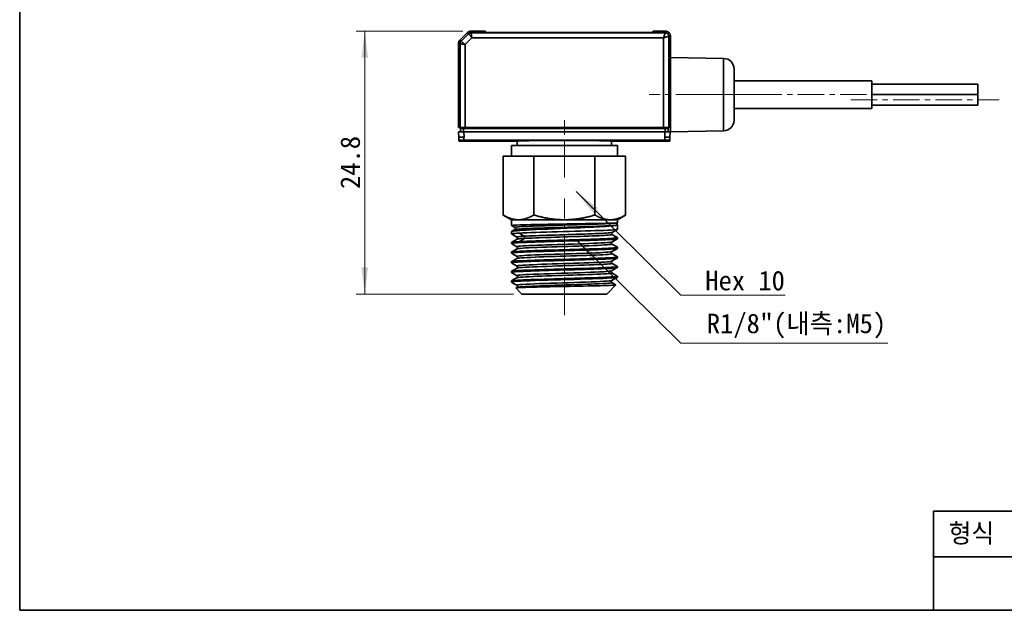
# Model space of a CAD drawing. Header units: millimetres. Extents: x 0 to 151, y 0 to 107.
# Tile 1 of 6: x 0 to 93, y 0 to 56. Entities that reach past the tile are written whole.
import ezdxf

# ---------------------------------------------------------------- set-up
doc = ezdxf.new("R2010")
doc.units = ezdxf.units.MM
doc.linetypes.add('CENTERX2', pattern=[4, 2.5, -0.5, 0.5, -0.5])
doc.layers.get('0').update_dxf_attribs({"lineweight": 0})
for name, color, linetype, lineweight in [('Dimension Layer', 3, 'Continuous', 18), ('외형선', 7, 'Continuous', 35), ('중심선2', 1, 'CENTERX2', 15)]:
    doc.layers.add(name, color=color, linetype=linetype, lineweight=lineweight)
doc.dimstyles.new('ISO-25', dxfattribs={"dimscale": 0.8, "dimtxt": 2.3, "dimasz": 3.15, "dimexe": 1, "dimexo": 1, "dimgap": 0.5, "dimtad": 1, "dimdec": 8, "dimdsep": 46, "dimtxsty": 'Standard', "dimblk": '_CAXARROW', "dimcen": 2.5, "dimdle": 6.3, "dimclrd": 1, "dimclre": 1, "dimclrt": 2, "dimadec": 8, "dimazin": 2, "dimtfac": 0.8, "dimtdec": 8, "dimtmove": 0, "dimatfit": 3, "dimfxl": 0, "dimarcsym": 0})

# ---------------------------------------------------------------- blocks, each defined once
blk = doc.blocks.new('*X3')
at = {"layer": 'Dimension Layer', "linetype": 'Continuous'}
for points in [[(32.541, 54.623), (32.226, 52.103), (32.856, 52.103)], [(32.541, 29.823), (32.226, 32.343), (32.856, 32.343)]]:
    blk.add_hatch(color=1, dxfattribs=at).paths.add_polyline_path(points, flags=0)
at = {"layer": 'Dimension Layer', "color": 1, "linetype": 'Continuous'}
for p, q in [((41.776, 54.623), (31.741, 54.623)), ((32.541, 29.823), (32.541, 54.623)), ((46.569, 29.823), (31.741, 29.823))]:
    blk.add_line(p, q, dxfattribs=at)
at = {"layer": 'Dimension Layer', "color": 2, "insert": (31.179, 42.223), "char_height": 1.84, "width": 9.367, "attachment_point": 5, "rotation": 90}
blk.add_mtext('24.8', dxfattribs=at)
blk = doc.blocks.new('_CAXARROW')
blk.add_hatch(color=0).paths.add_polyline_path([(0, 0), (-1, 0.125), (-1, -0.125)], flags=0)
blk = doc.blocks.new('*X7')
at = {"layer": 'Dimension Layer', "linetype": 'Continuous'}
blk.add_hatch(color=1, dxfattribs=at).paths.add_polyline_path([(-15.914, 9.761), (-13.901, 8.213), (-14.344, 7.765)], flags=0)
at = {"layer": 'Dimension Layer', "color": 1, "linetype": 'Continuous'}
blk.add_line((-15.914, 9.761), (-6.048, 0), dxfattribs=at)
at = {"layer": 'Dimension Layer', "color": 1}
blk.add_line((-6.048, 0), (3.778, 0), dxfattribs=at)
at = {"layer": 'Dimension Layer', "color": 2, "insert": (0, 1.358), "char_height": 1.84, "width": 15.11365, "attachment_point": 5}
blk.add_mtext('Hex 10', dxfattribs=at)
blk = doc.blocks.new('*X8')
at = {"layer": 'Dimension Layer', "linetype": 'Continuous'}
blk.add_hatch(color=1, dxfattribs=at).paths.add_polyline_path([(-20.761, 9.761), (-18.748, 8.213), (-19.191, 7.765)], flags=0)
at = {"layer": 'Dimension Layer', "color": 1, "linetype": 'Continuous'}
blk.add_line((-20.761, 9.761), (-10.895, 0), dxfattribs=at)
at = {"layer": 'Dimension Layer', "color": 1}
blk.add_line((-10.895, 0), (8.625, 0), dxfattribs=at)
at = {"layer": 'Dimension Layer', "color": 2, "insert": (0, 1.626), "char_height": 1.84, "width": 34.50075, "attachment_point": 5}
blk.add_mtext('R1/8"(내측:M5)', dxfattribs=at)

msp = doc.modelspace()

# ---------------------------------------------------------------- linework, layer by layer
at = {"layer": '외형선'}
for p, q in [((42.22233766, 54.47650289), (41.51523088, 53.7693961)), ((41.62677897, 53.657848), (42.33388576, 54.36495479)), ((42.02623251, 53.35062552), (42.64111099, 53.965504)), ((42.33388576, 54.36495479), (42.22233766, 54.47650289)), ((42.57589106, 54.6229495), (42.57589108, 54.46519666)), ((43.16878428, 54.6229495), (42.57589106, 54.6229495)), ((42.57589108, 54.46519666), (60.86878405, 54.46519658)), ((60.71134781, 53.96551301), (42.64111099, 53.965504)), ((43.16878428, 54.6229495), (43.19409412, 54.6229495)), ((43.19409412, 54.6229495), (43.91005408, 54.6229495)), ((43.91391251, 54.51245874), (43.91005408, 54.6229495)), ((58.71884271, 54.4744125), (44.91872584, 54.4744125)), ((59.72751447, 54.6229495), (59.72365605, 54.51245874)), ((60.86893641, 54.6229495), (59.72751447, 54.6229495)), ((60.7113397, 45.5229495), (60.71134781, 53.96551301)), ((60.86878405, 54.46519658), (60.86893641, 54.6229495)), ((61.36878428, 54.1231018), (61.21103136, 54.12294951)), ((61.21103136, 54.12294951), (61.21103145, 45.5229495)), ((61.36878428, 54.1231018), (61.36878428, 52.1229495)), ((41.52653711, 53.41584272), (41.36878428, 53.41584272)), ((41.36878428, 52.8229495), (41.36878428, 53.41584272)), ((41.51523088, 53.7693961), (41.62677897, 53.657848)), ((41.5265371, 45.5229495), (41.52653711, 53.41584272)), ((42.02623251, 53.35062552), (42.02623251, 45.5229495)), ((41.36878428, 52.69763965), (41.36878428, 52.75138373)), ((41.36878428, 45.5229495), (41.36878428, 52.69763965)), ((66.38623668, 52.03536954), (61.36878428, 52.1229495)), ((61.36878428, 52.1229495), (61.36878428, 45.1229495)), ((66.38623668, 45.21052946), (66.38623668, 52.03536954)), ((67.36878428, 46.21037715), (67.36878428, 51.03552184)), ((80.36878428, 49.9229495), (67.36878428, 49.9229495)), ((80.36878428, 47.3229495), (80.36878428, 49.9229495)), ((90.36878428, 49.6229495), (80.36878428, 49.6229495)), ((90.36878428, 49.6229495), (80.36878428, 49.6229495)), ((90.36878428, 48.6229495), (90.36878428, 49.6229495)), ((90.36878428, 48.6229495), (90.36878428, 49.6229495)), ((90.36878428, 48.6229495), (80.36878428, 48.6229495)), ((90.36878428, 48.6229495), (80.36878428, 48.6229495)), ((90.36878428, 48.6229495), (80.36878428, 48.6229495)), ((90.36878428, 47.6229495), (90.36878428, 48.6229495)), ((80.36878428, 47.6229495), (90.36878428, 47.6229495)), ((67.36878428, 47.3229495), (80.36878428, 47.3229495)), ((41.36878428, 45.5229495), (41.5265371, 45.5229495)), ((41.5265371, 45.5229495), (42.02623251, 45.5229495)), ((60.7113397, 45.5229495), (42.02623251, 45.5229495)), ((43.01878428, 45.4229495), (43.01878428, 45.5229495)), ((46.66878428, 45.5229495), (46.66878428, 45.4229495)), ((56.06878428, 45.5229495), (56.06878428, 45.4229495)), ((59.71878428, 45.4229495), (59.71878428, 45.5229495)), ((60.7113397, 45.5229495), (61.21103145, 45.5229495)), ((61.21103145, 45.5229495), (61.36878428, 45.5229495)), ((41.38450661, 45.12294946), (41.4109504, 44.61837196)), ((41.4109504, 44.61837196), (41.41123199, 44.61299883)), ((41.86811949, 45.4229495), (41.56878751, 45.4229495)), ((41.56879386, 45.4229495), (41.56879386, 45.1229495)), ((41.86811949, 45.4229495), (41.8681195, 45.1229495)), ((41.86811949, 45.4229495), (60.86940815, 45.4229495)), ((41.91002557, 44.62294379), (41.88382636, 45.12294946)), ((60.85374219, 45.12294946), (41.88382636, 45.12294946)), ((60.85374219, 45.12294946), (60.82754299, 44.62294379)), ((61.16877455, 45.4229495), (60.86940815, 45.4229495)), ((60.86944906, 45.1229495), (60.86944906, 45.4229495)), ((61.16878104, 45.4229495), (61.16878104, 45.1229495)), ((61.32633656, 44.61299883), (61.32661815, 44.61837197)), ((61.32663439, 44.61868171), (61.35306194, 45.12294946)), ((61.36878428, 45.1229495), (66.38623668, 45.21052946)), ((41.42693439, 44.31340622), (41.43167361, 44.2229495)), ((41.43167361, 44.2229495), (46.91907623, 44.22294853)), ((41.88383984, 44.32263213), (60.85373212, 44.32263213)), ((46.36878428, 43.8229495), (46.36878428, 42.8229495)), ((56.36878428, 43.8229495), (46.36878428, 43.8229495)), ((46.91902083, 44.22294756), (46.92600282, 43.8229495)), ((55.81156573, 43.8229495), (55.81854772, 44.22294756)), ((55.81849232, 44.22294853), (61.30589494, 44.2229495)), ((56.36878428, 42.8229495), (56.36878428, 43.8229495)), ((61.30589494, 44.2229495), (61.31063418, 44.31340656)), ((45.59528158, 42.8229495), (45.59528158, 37.26953149)), ((47.03865726, 42.8229495), (45.59528158, 42.8229495)), ((48.48203293, 42.8229495), (47.03865726, 42.8229495)), ((48.48203293, 42.8229495), (48.48203293, 37.26953149)), ((51.36878428, 42.8229495), (48.48203293, 42.8229495)), ((54.25553562, 42.8229495), (51.36878428, 42.8229495)), ((55.69891129, 42.8229495), (54.25553562, 42.8229495)), ((54.25553562, 42.8229495), (54.25553562, 37.26953149)), ((57.14228697, 42.8229495), (55.69891129, 42.8229495)), ((57.14228697, 42.8229495), (57.14228697, 37.26953149)), ((45.59528158, 37.26953149), (46.36878428, 36.8229495)), ((56.36878428, 36.8229495), (57.14228697, 37.26953149)), ((46.36878428, 36.8229495), (46.36878428, 36.27929037)), ((47.03865726, 36.8229495), (46.36878428, 36.8229495)), ((51.36878428, 36.8229495), (47.03865726, 36.8229495)), ((55.69891129, 36.8229495), (51.36878428, 36.8229495)), ((56.36878428, 36.8229495), (55.69891129, 36.8229495)), ((56.36878428, 36.53376815), (56.36878428, 36.8229495)), ((56.36878428, 35.92014595), (56.36878428, 36.35689144)), ((46.36878428, 35.70426883), (46.36878428, 35.48941881)), ((46.36878428, 34.67999114), (46.36878428, 34.58231923)), ((56.36878428, 35.03586855), (56.36878428, 35.15631338)), ((46.36878428, 33.77284062), (46.36878428, 33.67521864)), ((56.36878428, 34.12876949), (56.36878428, 34.22639091)), ((46.36878428, 32.8657403), (46.36878428, 32.7681194)), ((56.36878428, 33.22166864), (56.36878428, 33.31928998)), ((46.36878428, 31.95863956), (46.36878428, 31.86102727)), ((56.36878428, 32.3145776), (56.36878428, 32.41219099)), ((46.36878428, 31.05093204), (46.36878428, 30.95394285)), ((55.36878428, 29.8229495), (56.22615745, 30.68032267)), ((56.36878428, 31.40747694), (56.36878428, 31.50510717)), ((46.79895194, 30.39278183), (47.36878428, 29.8229495)), ((55.36878428, 29.8229495), (47.36878428, 29.8229495)), ((86.1643008, 0), (86.1643008, 9.33446592)), ((150.7875264, 9.33446592), (86.1643008, 9.33446592)), ((150.7875264, 5.02625088), (86.1643008, 5.02625088))]:
    msp.add_line(p, q, dxfattribs=at)
msp.add_lwpolyline([(0, 0), (0, 106.62832224), (150.7875264, 106.62832224), (150.7875264, 0)], close=True, dxfattribs=at)
for points in [[(44.91872584, 54.4744125), (44.72380384, 54.47507394), (44.53602346, 54.47705826), (44.36175566, 54.48029004), (44.20875401, 54.48467399), (44.08330666, 54.48999669), (43.99021829, 54.4960964), (43.93318895, 54.50264106), (43.91401727, 54.50945904)], [(59.72355129, 54.50945904), (59.70437994, 54.50265099), (59.64735023, 54.4960964), (59.55457126, 54.49001285), (59.42881443, 54.48467398), (59.27627586, 54.48030081), (59.10154487, 54.47705826), (58.91404866, 54.47507394), (58.71884271, 54.4744125)], [(60.71134781, 53.96551301), (60.75001513, 54.07115352), (60.78318846, 54.16977903), (60.8108678, 54.25760696), (60.83305314, 54.33176273), (60.86008522, 54.42830924), (60.86878405, 54.46519658)], [(61.22025105, 54.47857757), (61.14476355, 54.53988547), (61.05883631, 54.58542148), (60.96571979, 54.61346307), (60.86893641, 54.62294948)], [(61.22441234, 54.47441627), (61.22025105, 54.47857757)], [(61.36878425, 54.1231018), (61.35929782, 54.21988513), (61.33125622, 54.31300161), (61.28572022, 54.39892881), (61.22441234, 54.47441627)], [(41.36852424, 52.75138373), (41.36852424, 52.8229495)], [(41.36852424, 52.8229495), (41.36878428, 52.8229495)], [(41.36904431, 52.75138373), (41.36878428, 52.75138373)], [(61.36878428, 46.3229495), (61.36120132, 46.33304243), (61.35374624, 46.36332123), (61.34641904, 46.41378588), (61.33921973, 46.48443641), (61.33172878, 46.58195664), (61.32469368, 46.69982464), (61.31811443, 46.83804039), (61.31199104, 46.9966039), (61.30646792, 47.17142292), (61.301646, 47.35965055), (61.29882094, 47.49258487), (61.29630753, 47.63147858), (61.29410575, 47.77633167), (61.29097433, 48.05139015), (61.28909459, 48.3335961), (61.28846651, 48.6229495), (61.2888177, 48.840247), (61.28987464, 49.05378248), (61.29163732, 49.26355592), (61.29410575, 49.46956733), (61.2975174, 49.68426502), (61.30163549, 49.88578554), (61.30646004, 50.0741289), (61.31199104, 50.2492951), (61.31810226, 50.4076318), (61.32467746, 50.54577195), (61.32931867, 50.62664508), (61.3341661, 50.69854196), (61.33921973, 50.76146259), (61.34883863, 50.85117754), (61.35869348, 50.90500651), (61.36878428, 50.9229495)], [(61.36878428, 50.9229495), (61.36120132, 50.91285657), (61.35374624, 50.88257777), (61.34641904, 50.83211311), (61.33921973, 50.76146259), (61.33172878, 50.66394235), (61.32469368, 50.54607436), (61.31811443, 50.40785861), (61.31199104, 50.2492951), (61.30646792, 50.07447608), (61.30377996, 49.97461518)], [(41.88382636, 45.12294946), (41.78241246, 45.12292453), (41.68771657, 45.12290649), (41.53066968, 45.12294962), (41.42456876, 45.12290689), (41.39489544, 45.12292452), (41.38450662, 45.1229492)], [(41.42693298, 44.31340615), (41.41121501, 44.61332282)], [(41.86084533, 44.62290991), (41.73978308, 44.62232783), (41.58846576, 44.62052746), (41.51998903, 44.61917681), (41.46349139, 44.61752586), (41.42515896, 44.6155746), (41.41121924, 44.61332305)], [(41.8590616, 44.62290555), (41.70733645, 44.62208265), (41.55734979, 44.62000489), (41.45428897, 44.61697647), (41.41145982, 44.6134069)], [(41.88383732, 44.62294471), (41.8590616, 44.62290555)], [(41.88383747, 44.62292698), (41.86084533, 44.62290991)], [(41.91002557, 44.62294379), (41.88383732, 44.62292676)], [(41.88383732, 44.62292676), (41.88383984, 44.32263206)], [(60.85373123, 44.62292676), (60.82754299, 44.62294379)], [(60.85370787, 44.62296374), (60.86399462, 44.62294902)], [(60.86308033, 44.62292417), (60.85373109, 44.62292698)], [(60.85373212, 44.32263206), (60.85373123, 44.62292676)], [(60.85374219, 45.1229495), (61.04498213, 45.1229495), (61.2069001, 45.1229495), (61.3150614, 45.1229495), (61.35306194, 45.1229495)], [(61.3263493, 44.61332305), (61.31241074, 44.61557461), (61.27408028, 44.61752586), (61.21758462, 44.61917681), (61.14910921, 44.62052745), (60.99779114, 44.62232783), (60.86308033, 44.62292417)], [(60.86399462, 44.62294902), (61.02523043, 44.62185528), (61.17480333, 44.61957323), (61.2808369, 44.61674525), (61.32564499, 44.61336125)], [(61.32635354, 44.61332282), (61.31063559, 44.31340649)], [(41.42693723, 44.31340637), (41.44025708, 44.31556932), (41.4769747, 44.31744378), (41.53123011, 44.31902975), (41.59717165, 44.32032724), (41.74355552, 44.32205674), (41.88383984, 44.32263228)], [(55.81854772, 44.22294756), (55.80275182, 44.23049467), (55.75779715, 44.2376311), (55.6877234, 44.24435684), (55.54413907, 44.25367543), (55.365631, 44.26206999), (55.13861796, 44.27037488), (54.89697418, 44.27752067), (54.83287041, 44.27920064), (54.76882925, 44.28080111), (54.70504094, 44.28232206), (54.64168612, 44.28376351), (54.57893601, 44.28512545), (54.51695263, 44.28640789), (54.17706413, 44.29257678), (53.8124439, 44.29792317), (53.42793219, 44.30244706), (53.02830451, 44.30614845), (52.47996949, 44.30980417), (51.9235313, 44.31199767), (51.36877684, 44.31272893), (50.81406107, 44.31199793), (50.25764842, 44.30980464), (49.70932531, 44.30614904), (49.30969798, 44.30244771), (48.92518005, 44.29792383), (48.81875926, 44.29648022), (48.71407414, 44.29496946), (48.61123772, 44.29339155), (48.51036324, 44.29174649), (48.41156401, 44.29003429), (48.31495326, 44.28825495), (48.22064402, 44.28640845), (48.00650725, 44.28171028), (47.78827148, 44.27608799), (47.57371781, 44.26954156), (47.37196119, 44.26207102), (47.19344563, 44.25367634), (47.04985366, 44.24435754), (46.97977559, 44.23763161), (46.93481788, 44.23049495), (46.91902083, 44.22294756)], [(60.85373212, 44.32263228), (60.99402608, 44.32205679), (61.1404097, 44.32032737), (61.20634794, 44.31902993), (61.26059911, 44.31744401), (61.29731298, 44.3155696), (61.31063134, 44.31340671)], [(56.31807641, 36.52872595), (56.25268784, 36.52434848), (56.15269286, 36.51940855), (56.01209921, 36.51390614), (55.824999, 36.50784126), (55.58579921, 36.50121391), (55.28949915, 36.4940241), (54.93201423, 36.48627181), (54.51054233, 36.47795704), (54.29283106, 36.47390146), (54.06712944, 36.46981822), (53.83419595, 36.46570731), (53.59479861, 36.46156875), (53.34971233, 36.45740253), (53.09971623, 36.45320865), (52.84559109, 36.44898711), (52.2409495, 36.43902928), (51.62787191, 36.42892087), (51.01590834, 36.41866186), (50.41419564, 36.40828514), (49.82347895, 36.3976834), (49.25285007, 36.38685664), (48.7113307, 36.37580488), (48.20772487, 36.36452811), (47.75046827, 36.35302632), (47.44272811, 36.34425232), (47.1686248, 36.33535174), (46.93101079, 36.3263246), (46.73245844, 36.31717089), (46.57522815, 36.30789061), (46.46123854, 36.29848376), (46.39203886, 36.28895035), (46.36878428, 36.27929036)], [(46.36878428, 36.27929036), (46.37124343, 36.27613037)], [(46.37652294, 36.27313322), (46.43114495, 36.24157642), (46.69506028, 36.08909926)], [(46.37857615, 35.71606431), (46.39200189, 35.72245191), (46.46110063, 35.74065864), (46.57494119, 35.75888903), (46.73199063, 35.77714309), (46.93034662, 35.79542082), (47.16776452, 35.81372222), (47.44168688, 35.83204729), (47.74927491, 35.85039603), (48.20639406, 35.87489783), (48.7099581, 35.89944171), (49.25154764, 35.92402766), (49.82236732, 35.9486557), (50.41339615, 35.97332581), (51.01553492, 35.998038), (51.62696936, 36.02312044), (52.23974651, 36.0486551), (52.84432211, 36.07464197), (53.28647097, 36.09442888), (53.71429314, 36.11447017), (54.12359956, 36.13476583), (54.51024759, 36.15531586), (54.68701479, 36.1652907), (54.85331151, 36.17508639), (55.00922772, 36.18470293), (55.15489907, 36.19414034), (55.2905025, 36.2033986), (55.58694839, 36.22576049), (55.82606205, 36.24700273), (56.0129272, 36.26712533), (56.15321742, 36.28612828), (56.25291467, 36.30401158), (56.31807594, 36.32077523)], [(56.31806488, 36.52869882), (56.22046335, 36.51557553), (56.08372244, 36.50245223), (55.90903276, 36.48932894), (55.69782612, 36.47620565), (55.45219852, 36.46308236), (55.17435927, 36.44995907), (54.86653904, 36.43683578), (54.53137026, 36.42371249), (54.17184321, 36.4105892), (53.79096066, 36.39746591), (53.39179637, 36.38434262), (52.97774169, 36.37121933), (52.55227681, 36.35809604), (52.11888296, 36.34497275), (51.68108753, 36.33184946), (51.24248098, 36.31872617), (50.80665831, 36.30560288), (50.3771932, 36.29247959), (49.95750122, 36.2793563), (49.55092691, 36.26623301), (49.16081347, 36.25310972), (48.79033158, 36.23998643), (48.44228519, 36.22686314), (48.11943132, 36.21373985), (47.82449016, 36.20061656), (47.55970155, 36.18749327), (47.32696867, 36.17436998), (47.12818771, 36.16124669), (46.9650512, 36.1481234), (46.83855796, 36.13500011), (46.74955926, 36.12187682), (46.69888672, 36.10875353), (46.68685426, 36.09563024), (46.69197126, 36.09088406)], [(56.31800501, 36.3206989), (56.22002132, 36.30757589), (56.08303116, 36.29445289), (55.90848125, 36.28132989), (55.69781831, 36.26820688), (55.45250817, 36.25508388), (55.17457219, 36.24196087), (54.86666036, 36.22883787), (54.53147611, 36.21571486), (54.17192006, 36.20259186), (53.79100672, 36.18946885), (53.39182045, 36.17634585), (52.97775174, 36.16322285), (52.55227667, 36.15009984), (52.11887241, 36.13697684), (51.68106446, 36.12385383), (51.24244431, 36.11073083), (50.80660817, 36.09760782), (50.37713083, 36.08448482), (49.95742805, 36.07136182), (49.55084413, 36.05823881), (49.16072205, 36.04511581), (48.79023233, 36.0319928), (48.44217902, 36.0188698), (48.11931926, 36.00574679), (47.82437335, 35.99262379), (47.55958114, 35.97950078), (47.3268458, 35.96637778), (47.12806349, 35.95325478), (46.96492671, 35.94013177), (46.83843423, 35.92700877), (46.74943731, 35.91388576), (46.69876754, 35.90076276), (46.69265494, 35.89778431)], [(56.31807594, 36.32077523), (56.35690316, 36.3384783), (56.36878428, 36.35689144)], [(56.36846751, 36.53366012), (56.35690264, 36.53227203), (56.31807641, 36.52872595)], [(56.35940992, 36.3750886), (56.34358981, 36.39956135), (56.33239072, 36.4378916), (56.33843823, 36.48764859), (56.34416427, 36.50108973)], [(56.35699869, 36.52133524), (56.36856547, 36.53383183)], [(56.36878428, 36.35689144), (56.35886049, 36.37570406)], [(47.12060302, 35.56961691), (46.8950172, 35.55625056), (46.70775184, 35.5428842), (46.56041098, 35.52951785), (46.45425668, 35.5161515), (46.39019821, 35.50278515), (46.36878428, 35.48941879)], [(46.36878428, 35.48941879), (46.37452829, 35.48249803)], [(46.37126587, 35.4843823), (46.63531649, 35.3317276), (46.89932997, 35.1790729)], [(46.69472071, 35.89896547), (46.43126401, 35.74650707), (46.38254942, 35.71832036)], [(46.69202863, 36.09082146), (46.72998628, 36.05238083), (46.74428359, 36.01452168), (46.74607899, 35.98845209), (46.73239447, 35.94031575), (46.69189375, 35.89735456)], [(46.69265494, 35.89778431), (46.6919402, 35.8973564)], [(46.69197126, 36.09088406), (46.69277735, 36.09039855)], [(47.12060302, 35.56961691), (47.44293192, 35.58579056), (47.81334251, 35.60182784), (48.22670165, 35.61772875), (48.67742903, 35.63349329), (49.15957844, 35.64912145), (49.66692117, 35.66461324), (50.19303042, 35.67996866), (50.73136553, 35.69518771), (51.27535507, 35.71027039), (51.81847761, 35.7252167), (52.35433943, 35.74002663), (52.87674812, 35.75470019), (53.37978145, 35.76923738), (53.8578507, 35.7836382), (54.30575809, 35.79790265), (54.71874752, 35.81203073), (55.0925486, 35.82602243), (55.42341342, 35.83987776), (55.70814607, 35.85359672), (55.94412476, 35.86717931), (56.12931659, 35.88062553), (56.26228508, 35.89393537), (56.34219064, 35.90710885), (56.36410025, 35.914687)], [(47.12065409, 35.5696727), (47.34198373, 35.41926762), (47.56331337, 35.26886254)], [(55.88063265, 35.6352777), (55.8441357, 35.62319178), (55.76933464, 35.61006849), (55.65848021, 35.5969452), (55.51225472, 35.58382191), (55.33204117, 35.57069862), (55.11951817, 35.55757533), (54.87636539, 35.54445204), (54.60440509, 35.53132875), (54.30604954, 35.51820546), (53.98386354, 35.50508217), (53.64041227, 35.49195888), (53.27840969, 35.47883559), (52.90094574, 35.4657123), (52.51116882, 35.45258901), (52.11222852, 35.43946572), (51.70735099, 35.42634243), (51.29988433, 35.41321914), (50.89318749, 35.40009585), (50.49061578, 35.38697256), (50.09543653, 35.37384927), (49.71082695, 35.36072597), (49.33996014, 35.34760268), (48.98598272, 35.33447939), (48.65172325, 35.3213561), (48.33980023, 35.30823281), (48.05282844, 35.29510952), (47.79334098, 35.28198623), (47.56331379, 35.26886294)], [(55.88085631, 35.44306545), (55.88331532, 35.4414576), (55.88235413, 35.4283346), (55.8441858, 35.4152116), (55.769382, 35.40208859), (55.65852218, 35.38896559), (55.51229117, 35.37584258), (55.33207612, 35.36271958), (55.11955144, 35.34959657), (54.87639237, 35.33647357), (54.60442632, 35.32335056), (54.30607002, 35.31022756), (53.98388292, 35.29710456), (53.6404251, 35.28398155), (53.27841782, 35.27085855), (52.90095334, 35.25773554), (52.51117593, 35.24461254), (52.11223162, 35.23148953), (51.70735067, 35.21836653), (51.29988272, 35.20524352), (50.89318643, 35.19212052), (50.49061562, 35.17899752), (50.09543298, 35.16587451), (49.71082025, 35.15275151), (49.33995635, 35.1396285), (48.98598543, 35.1265055), (48.65172072, 35.11338249), (48.33979231, 35.10025949), (48.05282835, 35.08713649), (47.7933513, 35.07401348), (47.56331517, 35.06089048)], [(55.88145128, 35.44273167), (55.8520142, 35.46875761), (55.83507977, 35.49888661), (55.827419, 35.53682885), (55.83087607, 35.56647701), (55.8340875, 35.57695668), (55.84168207, 35.59394067), (55.85650151, 35.61527174), (55.88139562, 35.63570968)], [(55.87752742, 35.63348223), (56.14150499, 35.78606021), (56.35922203, 35.91188634)], [(56.35584809, 35.16834944), (56.14167606, 35.29220635), (55.87769849, 35.44489209)], [(56.36263738, 35.02870914), (56.34470791, 35.02169514), (56.27271067, 35.00752172), (56.15348594, 34.9933483), (55.98818191, 34.97917489), (55.77839056, 34.96500147), (55.52613228, 34.95082805), (55.23383647, 34.93665464), (54.90431809, 34.92248122), (54.54075059, 34.9083078), (54.14663531, 34.89413439), (53.72576781, 34.87996097), (53.28220126, 34.86578755), (52.82020746, 34.85161413), (52.34423567, 34.83744072), (51.85886974, 34.8232673), (51.36878402, 34.80909388), (50.8786983, 34.79492047), (50.39333238, 34.78074705), (49.9173606, 34.76657363), (49.45536682, 34.75240022), (49.0118003, 34.7382268), (48.59093282, 34.72405338), (48.19681757, 34.70987997), (47.8332501, 34.69570655), (47.50373176, 34.68153313), (47.21143598, 34.66735971), (46.95917775, 34.6531863), (46.74938644, 34.63901288), (46.58408246, 34.62483946), (46.46485778, 34.61066605), (46.39286059, 34.59649263), (46.36878428, 34.58231921)], [(46.36878428, 34.58231921), (46.37482087, 34.57522435)], [(46.37173491, 34.57710722), (46.63580052, 34.42444309), (46.89982589, 34.27177896)], [(46.9031728, 34.99224614), (46.63878689, 34.83939818), (46.37434458, 34.68655021)], [(46.37743768, 34.68847781), (46.39019828, 34.69334433), (46.45425685, 34.70669751), (46.56041128, 34.72005069), (46.7077523, 34.73340387), (46.89501784, 34.74675705), (47.12060387, 34.76011023)], [(47.5633002, 35.26883418), (47.31697481, 35.25219408), (47.12419604, 35.23555398), (46.9879363, 35.21891388), (46.90988733, 35.20227378), (46.89075517, 35.18563368), (46.89619103, 35.18088812)], [(55.84081234, 34.72708935), (55.82238382, 34.71971085), (55.73811655, 34.70307075), (55.5956741, 34.68643065), (55.39736885, 34.66979055), (55.14560835, 34.65315045), (54.84351066, 34.63651035), (54.49546499, 34.61987025), (54.10599356, 34.60323014), (53.68001582, 34.58659004), (53.22344349, 34.56994994), (52.74234071, 34.55330984), (52.24291542, 34.53666974), (51.73188579, 34.52002964), (51.21608312, 34.50338954), (50.70232481, 34.48674944), (50.19735776, 34.47010934), (49.70790645, 34.45346924), (49.24061285, 34.43682913), (48.80150898, 34.42018903), (48.39635353, 34.40354893), (48.03081462, 34.38690883), (47.7095711, 34.37026873), (47.43668603, 34.35362863), (47.2161481, 34.33698853), (47.05080004, 34.32034843), (46.94250489, 34.30370833), (46.89305924, 34.28706823), (46.89669316, 34.27359049)], [(46.89583391, 35.18107764), (46.93530575, 35.1397675), (46.94715627, 35.10867324), (46.94929657, 35.09571081), (46.94889528, 35.07020178), (46.93593854, 35.03056637), (46.89598371, 34.98827265)], [(46.90002179, 34.99042437), (46.89651562, 34.98857006)], [(55.84072091, 34.53521736), (55.84746916, 34.52843699), (55.82238148, 34.51179694), (55.73811429, 34.4951569), (55.59567194, 34.47851685), (55.39736683, 34.4618768), (55.14560651, 34.44523676), (54.84350902, 34.42859671), (54.49546358, 34.41195667), (54.10599242, 34.39531662), (53.68001496, 34.37867658), (53.22344294, 34.36203653), (52.7423405, 34.34539649), (52.24291555, 34.32875644), (51.73188629, 34.3121164), (51.21608398, 34.29547635), (50.70232605, 34.27883631), (50.19735937, 34.26219626), (49.70790843, 34.24555622), (49.24061517, 34.22891617), (48.80151164, 34.21227612), (48.3963565, 34.19563608), (48.03081787, 34.17899603), (47.7095746, 34.16235599), (47.43668974, 34.14571594), (47.21615198, 34.1290759), (47.05080405, 34.11243585), (46.94250897, 34.09579581), (46.89708003, 34.08188503)], [(47.56330098, 35.06091844), (47.31697557, 35.04427839), (47.12419678, 35.02763834), (46.98793701, 35.0109983), (46.90988801, 34.99435825), (46.90002179, 34.99042437)], [(47.12060387, 34.76011023), (47.44259303, 34.77635119), (47.81260544, 34.7926154), (48.22553354, 34.80890287), (48.67582159, 34.82521361), (49.15754627, 34.84154761), (49.6644994, 34.85790487), (50.19027186, 34.8742854), (50.72833741, 34.89068918), (51.2721354, 34.90711623), (51.81515142, 34.92356654), (52.35099485, 34.94004011), (52.87347252, 34.95653694), (53.37665766, 34.97305704), (53.85495351, 34.9896004), (54.30315101, 35.00616702), (54.71647994, 35.0227569), (55.09065342, 35.03937004), (55.42190518, 35.05600645), (55.70701967, 35.07266611), (55.94335468, 35.08934904), (56.1288568, 35.10605523), (56.26206947, 35.12278469), (56.34213409, 35.1395374), (56.36878428, 35.15631338)], [(47.56331543, 35.06089049), (47.34198003, 34.91048143), (47.12064464, 34.76007237)], [(47.56331379, 35.26886294), (47.58431816, 35.24962834), (47.60042641, 35.22459773), (47.61074598, 35.19570313), (47.61438432, 35.16487652), (47.61074639, 35.1340499), (47.60042722, 35.10515527), (47.58431937, 35.08012464), (47.5633154, 35.06088999)], [(55.8414761, 34.53478926), (55.81389861, 34.55844932), (55.79917983, 34.58173546), (55.79282324, 34.59777677), (55.78931912, 34.61195888), (55.78779024, 34.62457478), (55.78769138, 34.63583103), (55.79068424, 34.65677995), (55.79498, 34.67070383), (55.81121405, 34.70028778), (55.84151903, 34.72748825)], [(56.36559418, 34.23174358), (56.10156494, 34.38438964), (55.83757652, 34.5370357)], [(55.83768039, 34.72527825), (56.10168909, 34.87793588), (56.36573789, 35.03059351)], [(56.36878428, 35.15631338), (56.36111564, 35.16534241)], [(56.36266748, 34.12162762), (56.34470791, 34.11459603), (56.27271067, 34.10042256), (56.15348594, 34.0862491), (55.98818191, 34.07207563), (55.77839055, 34.05790217), (55.52613227, 34.0437287), (55.23383646, 34.02955524), (54.90431807, 34.01538178), (54.54075056, 34.00120831), (54.14663528, 33.98703485), (53.72576777, 33.97286138), (53.28220122, 33.95868792), (52.82020742, 33.94451445), (52.34423562, 33.93034099), (51.85886969, 33.91616752), (51.36878397, 33.90199406), (50.87869825, 33.88782059), (50.39333232, 33.87364713), (49.91736054, 33.85947366), (49.45536676, 33.8453002), (49.01180023, 33.83112673), (48.59093276, 33.81695327), (48.19681751, 33.8027798), (47.83325004, 33.78860634), (47.5037317, 33.77443287), (47.21143594, 33.76025941), (46.95917771, 33.74608594), (46.74938641, 33.73191248), (46.58408243, 33.71773901), (46.46485776, 33.70356555), (46.39286058, 33.68939208), (46.36878428, 33.67521862)], [(46.36878428, 33.67521862), (46.37519621, 33.66790647)], [(46.37196075, 33.66979076), (46.63600796, 33.5171381), (46.90001386, 33.36448544)], [(46.90020524, 34.08369241), (46.63620694, 33.93104448), (46.37216607, 33.77839655)], [(46.3754218, 33.78028034), (46.39286069, 33.78701408), (46.46485797, 33.80118752), (46.58408274, 33.81536097), (46.74938679, 33.82953442), (46.95917816, 33.84370786), (47.21143645, 33.85788131), (47.50373227, 33.87205475), (47.83325065, 33.8862282), (48.19681815, 33.90040165), (48.59093341, 33.91457509), (49.0118009, 33.92874854), (49.45536742, 33.94292199), (49.91736119, 33.95709543), (50.39333296, 33.97126888), (50.87869885, 33.98544232), (51.36878454, 33.99961577), (51.85887022, 34.01378922), (52.34423611, 34.02796266), (52.82020787, 34.04213611), (53.28220162, 34.05630956), (53.72576812, 34.070483), (54.14663558, 34.08465645), (54.54075081, 34.09882989), (54.90431827, 34.11300334), (55.23383662, 34.12717679), (55.52613239, 34.14135023), (55.77839064, 34.15552368), (55.98818196, 34.16969713), (56.15348597, 34.18387057), (56.27271068, 34.19804402), (56.34470791, 34.21221746), (56.36878428, 34.22639091)], [(55.84112677, 33.8201049), (55.78853684, 33.8045053), (55.67587554, 33.7878652), (55.50607702, 33.7712251), (55.28113044, 33.75458499), (55.00444384, 33.73794489), (54.67959432, 33.72130479), (54.31058905, 33.70466469), (53.90264079, 33.68802459), (53.46117196, 33.67138449), (52.99179699, 33.65474439), (52.50089843, 33.63810429), (51.99505083, 33.62146419), (51.48086407, 33.60482409), (50.96515121, 33.58818398), (50.45479774, 33.57154388), (49.95664758, 33.55490378), (49.47719361, 33.53826368), (49.02275288, 33.52162358), (48.59958094, 33.50498348), (48.21316118, 33.48834338), (47.86844221, 33.47170328), (47.5703148, 33.45506318), (47.32268193, 33.43842308), (47.12850894, 33.42178298), (46.9906987, 33.40514287), (46.91116545, 33.38850277), (46.89053911, 33.37186267), (46.89687859, 33.36629842)], [(46.89600375, 34.27398047), (46.92913849, 34.24286943), (46.94185717, 34.21888068), (46.94312505, 34.21551992), (46.94985959, 34.18032831), (46.94636252, 34.15023929), (46.9432556, 34.14011076), (46.93583127, 34.12340285), (46.89583434, 34.08117688)], [(55.84255457, 33.62705416), (55.84277663, 33.61323449), (55.78853109, 33.59659445), (55.67586994, 33.5799544), (55.50607165, 33.56331436), (55.28112538, 33.54667431), (55.00443917, 33.53003427), (54.6795901, 33.51339422), (54.31058534, 33.49675418), (53.90263766, 33.48011413), (53.46116946, 33.46347409), (52.99179517, 33.44683404), (52.50089732, 33.430194), (51.99505045, 33.41355395), (51.48086446, 33.39691391), (50.96515237, 33.38027386), (50.45479967, 33.36363381), (49.95665027, 33.34699377), (49.47719703, 33.33035372), (49.02275701, 33.31371368), (48.59958573, 33.29707363), (48.21316659, 33.28043359), (47.86844817, 33.26379354), (47.57032124, 33.2471535), (47.32268878, 33.23051345), (47.12851611, 33.21387341), (46.9907061, 33.19723336), (46.91117298, 33.18059332), (46.89692515, 33.17459836)], [(55.8416919, 33.62762527), (55.80231102, 33.66893739), (55.79049104, 33.70003346), (55.78835946, 33.71299676), (55.7887755, 33.73850692), (55.80175764, 33.77814546), (55.8417318, 33.82044577)], [(55.83800181, 33.81829801), (56.10193701, 33.97090338), (56.36591181, 34.12350876)], [(56.36744, 33.32358741), (56.10341279, 33.47622818), (55.83941601, 33.62886896)], [(55.84082302, 33.62812005), (55.84255457, 33.62705416)], [(56.36878428, 34.22639091), (56.36250417, 34.23362831)], [(56.36389145, 33.21528131), (56.34470791, 33.20749523), (56.27271067, 33.19332181), (56.15348594, 33.1791484), (55.98818192, 33.16497499), (55.77839057, 33.15080157), (55.5261323, 33.13662816), (55.23383649, 33.12245474), (54.90431812, 33.10828133), (54.54075062, 33.09410792), (54.14663535, 33.0799345), (53.72576785, 33.06576109), (53.28220132, 33.05158767), (52.82020753, 33.03741426), (52.34423574, 33.02324085), (51.85886981, 33.00906743), (51.3687841, 32.99489402), (50.87869839, 32.9807206), (50.39333247, 32.96654719), (49.91736069, 32.95237377), (49.45536691, 32.93820036), (49.01180039, 32.92402695), (48.59093291, 32.90985353), (48.19681766, 32.89568012), (47.83325018, 32.8815067), (47.50373183, 32.86733329), (47.21143606, 32.85315988), (46.95917781, 32.83898646), (46.7493865, 32.82481305), (46.5840825, 32.81063963), (46.46485781, 32.79646622), (46.39286061, 32.78229281), (46.36878428, 32.76811939)], [(46.36878428, 32.76811939), (46.37543782, 32.76067104)], [(46.90006077, 33.1764116), (46.63605587, 33.02375819), (46.37200931, 32.87110478)], [(46.37508269, 32.87298744), (46.3928607, 32.87991375), (46.46485798, 32.89408717), (46.58408275, 32.9082606), (46.74938681, 32.92243403), (46.95917819, 32.93660745), (47.21143648, 32.95078088), (47.50373231, 32.96495431), (47.83325069, 32.97912774), (48.19681819, 32.99330116), (48.59093345, 33.00747459), (49.01180094, 33.02164802), (49.45536746, 33.03582144), (49.91736123, 33.04999487), (50.393333, 33.0641683), (50.87869889, 33.07834172), (51.36878458, 33.09251515), (51.85887026, 33.10668858), (52.34423614, 33.120862), (52.82020789, 33.13503543), (53.28220165, 33.14920886), (53.72576814, 33.16338228), (54.1466356, 33.17755571), (54.54075083, 33.19172914), (54.90431829, 33.20590257), (55.23383663, 33.22007599), (55.5261324, 33.23424942), (55.77839064, 33.24842285), (55.98818197, 33.26259627), (56.15348597, 33.2767697), (56.27271068, 33.29094313), (56.34470791, 33.30511655), (56.36878428, 33.31928998)], [(46.38145296, 32.75727831), (46.63637227, 32.60990379), (46.90037808, 32.45725112)], [(55.84089131, 32.91294894), (55.82374131, 32.90593984), (55.74105615, 32.88929974), (55.60008364, 32.87265964), (55.40314641, 32.85601954), (55.15277377, 32.83937944), (54.85193424, 32.82273934), (54.50498061, 32.80609924), (54.11653768, 32.78945914), (53.69145199, 32.77281904), (53.23557042, 32.75617894), (52.75502175, 32.73953884), (52.2560059, 32.72289873), (51.74518579, 32.70625863), (51.22940967, 32.68961853), (50.71551656, 32.67297843), (50.21025185, 32.65633833), (49.72030862, 32.63969823), (49.2523429, 32.62305813), (48.81246541, 32.60641803), (48.40636697, 32.58977793), (48.0396956, 32.57313783), (47.7172879, 32.55649772), (47.44312557, 32.53985762), (47.2211321, 32.52321752), (47.05436032, 32.50657742), (46.94460589, 32.48993732), (46.89356079, 32.47329722), (46.89725449, 32.4590575)], [(46.89600334, 33.36679652), (46.93816431, 33.32017252), (46.94926535, 33.28211912), (46.94328824, 33.2327011), (46.89604442, 33.17409716)], [(55.84173418, 32.72042048), (55.8473329, 32.71467205), (55.82373203, 32.698032), (55.74104704, 32.68139196), (55.6000748, 32.66475191), (55.40313798, 32.64811187), (55.15276585, 32.63147182), (54.85192695, 32.61483178), (54.50497406, 32.59819173), (54.11653196, 32.58155169), (53.69144719, 32.56491164), (53.23556661, 32.5482716), (52.755019, 32.53163155), (52.25600426, 32.5149915), (51.74518529, 32.49835146), (51.22941034, 32.48171141), (50.7155184, 32.46507137), (50.21025485, 32.44843132), (49.72031276, 32.43179128), (49.25234814, 32.41515123), (48.81247168, 32.39851119), (48.40637421, 32.38187114), (48.03970372, 32.3652311), (47.71729681, 32.34859105), (47.44313516, 32.33195101), (47.22114224, 32.31531096), (47.05437089, 32.29867092), (46.94461676, 32.28203087), (46.89682386, 32.26754943)], [(55.83585448, 32.72404695), (55.79933559, 32.76720683), (55.78823576, 32.80525985), (55.79422182, 32.85468185), (55.84150677, 32.91329455)], [(55.84150897, 32.72058634), (55.83585448, 32.72404695)], [(56.36653545, 32.41699217), (56.10254911, 32.5696133), (55.83859753, 32.72223442)], [(55.83901399, 32.91191433), (56.10297184, 33.06453953), (56.3669618, 33.21716472)], [(55.84214397, 32.9137242), (55.84089131, 32.91294894)], [(55.84100317, 32.72086717), (55.84173418, 32.72042048)], [(56.36878428, 33.31928998), (56.36420418, 33.32546981)], [(56.29512027, 32.28976524), (56.27271066, 32.2862307), (56.15348592, 32.27205725), (55.98818187, 32.2578838), (55.77839049, 32.24371035), (55.52613219, 32.2295369), (55.23383635, 32.21536345), (54.90431793, 32.20119), (54.54075039, 32.18701656), (54.14663507, 32.17284311), (53.72576753, 32.15866966), (53.28220095, 32.14449621), (52.82020711, 32.13032276), (52.34423528, 32.11614931), (51.85886932, 32.10197586), (51.36878357, 32.08780241), (50.87869782, 32.07362896), (50.39333188, 32.05945551), (49.91736008, 32.04528207), (49.45536629, 32.03110862), (49.01179977, 32.01693517), (48.5909323, 32.00276172), (48.19681707, 31.98858827), (47.83324962, 31.97441482), (47.50373131, 31.96024137), (47.21143557, 31.94606792), (46.95917739, 31.93189447), (46.74938614, 31.91772103), (46.58408222, 31.90354758), (46.46485761, 31.88937413), (46.39286051, 31.87520068), (46.36878428, 31.86102723)], [(46.36878428, 31.86102723), (46.37527801, 31.85366859)], [(46.89994324, 32.26935327), (46.63591824, 32.11669239), (46.3718522, 31.96403151)], [(46.37215607, 31.85560712), (46.63618425, 31.70295825), (46.90017049, 31.55030937)], [(46.37513112, 31.96591454), (46.39286068, 31.97281306), (46.46485794, 31.98698654), (46.58408269, 32.00116002), (46.74938674, 32.0153335), (46.9591781, 32.02950698), (47.21143638, 32.04368047), (47.50373219, 32.05785395), (47.83325056, 32.07202743), (48.19681806, 32.08620091), (48.59093332, 32.10037439), (49.0118008, 32.11454787), (49.45536733, 32.12872135), (49.9173611, 32.14289484), (50.39333287, 32.15706832), (50.87869877, 32.1712418), (51.36878446, 32.18541528), (51.85887015, 32.19958876), (52.34423604, 32.21376224), (52.8202078, 32.22793573), (53.28220156, 32.24210921), (53.72576807, 32.25628269), (54.14663554, 32.27045617), (54.54075078, 32.28462965), (54.90431825, 32.29880313), (55.23383659, 32.31297662), (55.52613238, 32.3271501), (55.77839062, 32.34132358), (55.98818196, 32.35549706), (56.15348596, 32.36967054), (56.27271068, 32.38384402), (56.34470791, 32.39801751), (56.36878428, 32.41219099)], [(55.77968994, 31.98862254), (55.73730066, 31.98171604), (55.57538521, 31.96325775), (55.3451685, 31.94479946), (55.04985513, 31.92634117), (54.69426352, 31.90788288), (54.28467722, 31.88942459), (53.82745792, 31.8709663), (53.32989741, 31.85250801), (52.80047221, 31.83404973), (52.24773879, 31.81559144), (51.68054199, 31.79713315), (51.10824568, 31.77867486), (50.54026767, 31.76021657), (49.98586993, 31.74175828), (49.45391187, 31.72329999), (48.95318876, 31.7048417), (48.4921413, 31.68638341), (48.07786934, 31.66792512), (47.71715583, 31.64946684), (47.41642241, 31.63100855), (47.18007065, 31.61255026), (47.01180036, 31.59409197), (46.91504272, 31.57563368), (46.89097005, 31.55717539), (46.89706037, 31.55212104)], [(46.89599719, 32.45977256), (46.93532915, 32.41851018), (46.94714905, 32.38743098), (46.94928213, 32.37447321), (46.94887045, 32.34896968), (46.93589611, 32.30933808), (46.89593707, 32.26704438)], [(55.84084864, 31.81385038), (55.84513759, 31.80083323), (55.79906411, 31.78454036), (55.69658367, 31.76824749), (55.53926668, 31.75195462), (55.32875633, 31.73566175), (55.06776108, 31.71936889), (54.75990029, 31.70307602), (54.40884563, 31.68678315), (54.01898273, 31.67049028), (53.59553242, 31.65419741), (53.14376825, 31.63790454), (52.66931538, 31.62161167), (52.17836381, 31.6053188), (51.67715483, 31.58902593), (51.17198824, 31.57273307), (50.66929443, 31.5564402), (50.17552143, 31.54014733), (49.69699482, 31.52385446), (49.23965435, 31.50756159), (48.80936392, 31.49126872), (48.41179525, 31.47497585), (48.05175296, 31.45868298), (47.73379732, 31.44239012), (47.46230452, 31.42609725), (47.24045255, 31.40980438), (47.07093966, 31.39351151), (46.95632641, 31.37721864), (46.89785854, 31.36092577), (46.89664798, 31.36024665)], [(55.7765891, 31.98680766), (56.03745409, 32.1392507), (56.29844339, 32.29169373)], [(55.7933653, 31.99129314), (55.77968994, 31.98862254)], [(55.84146765, 31.8134107), (55.80515603, 31.8493462), (55.79716733, 31.86465891), (55.79326915, 31.87486953), (55.78790153, 31.90093464), (55.7909825, 31.93685373), (55.80415332, 31.96854165), (55.83216982, 32.00011893)], [(55.84119131, 32.0059979), (55.82781625, 32.00017433), (55.7933653, 31.99129314)], [(55.83216982, 32.00011893), (55.84160092, 32.00621889)], [(56.36051982, 31.51285443), (56.09631691, 31.66562975), (55.83616468, 31.81610119)], [(56.36878428, 32.3145776), (56.3447079, 32.30040415), (56.29512027, 32.28976524)], [(56.36878428, 32.41219099), (56.36342503, 32.4188759)], [(56.36253807, 31.4002602), (56.32881896, 31.38921196), (56.20956191, 31.37094698), (56.01291958, 31.352682), (55.74203552, 31.33441702), (55.40124011, 31.31615204), (54.99598136, 31.29788706), (54.53273779, 31.27962208), (54.01891485, 31.2613571), (53.46272659, 31.24309212), (52.87306431, 31.22482714), (52.25935442, 31.20656216), (51.63140777, 31.18829718), (50.99926278, 31.1700322), (50.373025, 31.15176722), (49.76270557, 31.13350224), (49.1780611, 31.11523726), (48.62843781, 31.09697228), (48.12262205, 31.0787073), (47.66869984, 31.06044232), (47.27392765, 31.04217734), (46.94461635, 31.02391236), (46.68603035, 31.00564738), (46.50230345, 30.9873824), (46.39637271, 30.96911742), (46.36878428, 30.95394285)], [(46.89978516, 31.36206076), (46.63552805, 31.20926251), (46.37123051, 31.05646426)], [(46.37159124, 30.94886103), (46.63561811, 30.79621578), (46.89960578, 30.64357054)], [(46.37489333, 31.05807922), (46.39285901, 31.06512453), (46.46485473, 31.07931752), (46.58407807, 31.09351051), (46.74938085, 31.1077035), (46.95917111, 31.12189649), (47.21142845, 31.13608947), (47.50372348, 31.15028246), (47.83324124, 31.16447545), (48.19680829, 31.17866844), (48.59092327, 31.19286143), (49.01179063, 31.20705442), (49.45535718, 31.22124741), (49.91735111, 31.23544039), (50.39332317, 31.24963338), (50.87868947, 31.26382637), (51.36877567, 31.27801936), (51.85886195, 31.29221235), (52.3442285, 31.30640534), (52.82020097, 31.32059832), (53.28219547, 31.33479131), (53.72576274, 31.3489843), (54.14663097, 31.36317729), (54.54074695, 31.37737028), (54.90431514, 31.39156327), (55.23383415, 31.40575625), (55.52613054, 31.41994924), (55.77838933, 31.43414223), (55.98818111, 31.44833522), (56.15348549, 31.46252821), (56.27271047, 31.4767212), (56.34470786, 31.49091419), (56.36878428, 31.50510717)], [(46.7997828, 30.39714329), (46.82616919, 30.40476274), (46.93152012, 30.41674361), (47.11360336, 30.42872447), (47.36969081, 30.44070534), (47.69576768, 30.45268621), (48.08659487, 30.46466707), (48.41841, 30.47365272), (48.7800005, 30.48263837), (49.16798704, 30.49162402), (49.57872195, 30.50060967), (50.00832356, 30.50959532), (50.45271279, 30.51858097), (50.90765193, 30.52756662), (51.36878505, 30.53655227), (51.83167966, 30.54553792), (52.29186934, 30.55452357), (52.74489686, 30.56350922), (53.1863573, 30.57249487), (53.61194094, 30.58148052), (54.01747525, 30.59046617), (54.39896585, 30.59945182), (54.7526358, 30.60843747), (55.07496297, 30.61742312), (55.3627151, 30.62640877), (55.61298213, 30.63539442), (55.82320558, 30.64438007), (55.99120461, 30.65336572), (56.11519854, 30.66235137), (56.19382555, 30.67133702), (56.22615744, 30.68032267)], [(55.84073971, 31.09873411), (55.83458616, 31.09571816), (55.75482591, 31.07725987), (55.60319979, 31.05880158), (55.38230038, 31.0403433), (55.09623865, 31.02188501), (54.74921552, 31.00342672), (54.34678552, 30.98496843), (53.89599126, 30.96651014), (53.40396306, 30.94805185), (52.87851473, 30.92959356), (52.32851714, 30.91113527), (51.76293248, 30.89267698), (51.19084484, 30.87421869), (50.62160697, 30.8557604), (50.06460734, 30.83730211), (49.52901607, 30.81884383), (49.02330488, 30.80038554), (48.55580619, 30.78192725), (48.13451828, 30.76346896), (47.76586472, 30.74501067), (47.45580553, 30.72655238), (47.21000077, 30.70809409), (47.03200329, 30.6896358), (46.92446253, 30.67117751), (46.8898235, 30.65271922), (46.89647302, 30.64535986)], [(46.89597666, 30.64563572), (46.9381502, 30.59904546), (46.9492698, 30.56096319), (46.94327638, 30.51147879), (46.90032032, 30.45545575)], [(46.89613036, 31.55264867), (46.93814684, 31.50643086), (46.94969912, 31.46535783), (46.94897518, 31.44091447), (46.93486925, 31.39997861), (46.89608071, 31.359877)], [(55.84052885, 30.90691942), (55.84386279, 30.90472544), (55.83639951, 30.88843257), (55.77196138, 30.8721397), (55.6513804, 30.85584684), (55.47653795, 30.83955397), (55.24937829, 30.8232611), (54.9726804, 30.80696823), (54.65030761, 30.79067536), (54.28620134, 30.77438249), (53.88481538, 30.75808962), (53.4515204, 30.74179675), (52.99178289, 30.72550389), (52.5112905, 30.70921102), (52.01628362, 30.69291815), (51.51308749, 30.67662528), (51.008043, 30.66033241), (50.50754638, 30.64403954), (50.01800613, 30.62774667), (49.54573954, 30.6114538), (49.09659948, 30.59516093), (48.67629144, 30.57886807), (48.29040111, 30.5625752), (47.94362926, 30.54628233), (47.64027998, 30.52998946), (47.38455431, 30.51369659), (47.17953213, 30.49740372), (47.02759523, 30.48111085), (46.93104987, 30.46481798), (46.89679404, 30.45323473)], [(55.84164427, 30.90630888), (55.80276549, 30.9464511), (55.79068959, 30.97685139), (55.78864215, 30.98740407), (55.78791539, 31.01185426), (55.79946576, 31.05293355), (55.84148293, 31.09915381)], [(56.21986816, 30.6875835), (56.10165259, 30.75593079), (55.8373981, 30.90872996)], [(55.83763925, 31.09693586), (56.09486625, 31.24567573), (56.35531028, 31.39625292)], [(56.22615744, 30.68032267), (56.22427087, 30.6850994)], [(56.36878428, 31.50510531), (56.3568525, 31.51507615)], [(46.89830856, 30.45404249), (46.80661975, 30.40102407)], [(46.89679404, 30.45323473), (46.89515321, 30.45221726)], [(46.90032032, 30.45545575), (46.89590873, 30.4528191)]]:
    msp.add_lwpolyline(points, dxfattribs=at)
for centre, radius, start, end in [((42.57589106, 54.1229495), 0.5, 89.9999991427, 134.9999994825), ((41.86878428, 53.41584272), 0.5, 135.0000006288, 179.9999998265), ((66.36878428, 51.03552185), 1, 360, 88.9999999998), ((66.36878428, 46.21037715), 1, 271.0000000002, 0)]:
    msp.add_arc(centre, radius, start, end, dxfattribs=at)
for points in [[(42.33388576, 54.36495479), (42.34972492, 54.38079406), (42.38452231, 54.40935289), (42.44407413, 54.44118359), (42.50869138, 54.46078554), (42.55349103, 54.46519673), (42.57589108, 54.46519666)], [(42.64111099, 53.965504), (42.62409363, 53.98896282), (42.58978138, 54.03555137), (42.53925934, 54.10270761), (42.49144825, 54.16535269), (42.44784654, 54.2217102), (42.40977144, 54.27039144), (42.37834019, 54.31016119), (42.35450062, 54.34002156), (42.33897941, 54.35905072), (42.3345809, 54.36425311), (42.33388576, 54.36495479)], [(42.64111099, 53.965504), (42.63656431, 53.99412836), (42.62788526, 54.05133156), (42.61609102, 54.13451186), (42.60562637, 54.21261572), (42.59659888, 54.28331418), (42.58909577, 54.34467972), (42.58319683, 54.39503613), (42.57896738, 54.43299953), (42.57643979, 54.4574206), (42.57588532, 54.46420903), (42.57589108, 54.46519666)], [(60.71134781, 53.96551301), (60.74074542, 53.9767677), (60.79928432, 53.99817027), (60.88374227, 54.02700689), (60.96233535, 54.05237472), (61.03281339, 54.07406821), (61.09340672, 54.09192853), (61.14272827, 54.10585039), (61.1797138, 54.11576657), (61.20344573, 54.1216727), (61.21005899, 54.12296619), (61.21103136, 54.12294951)], [(60.86878405, 54.46519658), (60.89117394, 54.46519694), (60.93595854, 54.46078735), (61.00060395, 54.4411814), (61.0601333, 54.40936384), (61.11235197, 54.36651732), (61.15519956, 54.31429928), (61.18701762, 54.2547702), (61.20662678, 54.19012467), (61.21103165, 54.14533935), (61.21103136, 54.12294951)], [(41.52653711, 53.41584272), (41.52653703, 53.43824276), (41.53094836, 53.48304236), (41.55055014, 53.54765955), (41.58238077, 53.60721152), (41.61093971, 53.64200882), (41.62677897, 53.657848)], [(42.02623251, 53.35062552), (41.99761154, 53.35518032), (41.94040603, 53.36386666), (41.85719495, 53.37562652), (41.77909065, 53.38611634), (41.70840876, 53.3951359), (41.64706273, 53.40263562), (41.59671601, 53.40853181), (41.55874444, 53.41278917), (41.53431367, 53.41526968), (41.52752481, 53.4158381), (41.52653711, 53.41584272)], [(42.02623251, 53.35062552), (42.00277705, 53.367651), (41.95619126, 53.40196844), (41.8890341, 53.45244374), (41.8264067, 53.5002725), (41.77003195, 53.54388029), (41.72133448, 53.5819668), (41.68155594, 53.61340298), (41.65172109, 53.63725649), (41.63266549, 53.65273751), (41.62747328, 53.65714558), (41.62677897, 53.657848)], [(45.59528158, 37.26953149), (45.65904147, 37.2327197), (45.78502102, 37.16365723), (45.96870078, 37.074244), (46.14918757, 36.9981428), (46.3278573, 36.93518722), (46.50565936, 36.885552), (46.68330147, 36.84960817), (46.8608536, 36.8278275), (46.9793756, 36.8229495), (47.03865726, 36.8229495)], [(47.03865726, 36.8229495), (47.09822279, 36.8229495), (47.21728023, 36.82787365), (47.39557505, 36.8498452), (47.57378996, 36.8860563), (47.75192988, 36.93596625), (47.930635, 36.99912001), (48.11079353, 37.07524866), (48.29370384, 37.16441021), (48.41879914, 37.23302344), (48.48203293, 37.26953149)], [(48.48203293, 37.26953149), (48.60955271, 37.2327197), (48.86151181, 37.16365723), (49.22887132, 37.074244), (49.5898449, 36.9981428), (49.94718436, 36.93518722), (50.30278849, 36.885552), (50.6580727, 36.84960817), (51.01317696, 36.8278275), (51.25022096, 36.8229495), (51.36878428, 36.8229495)], [(51.36878428, 36.8229495), (51.48791534, 36.8229495), (51.72603023, 36.82787365), (52.08261987, 36.8498452), (52.43904968, 36.8860563), (52.79532952, 36.93596625), (53.15273976, 36.99912001), (53.51305683, 37.07524866), (53.87887743, 37.16441021), (54.12906804, 37.23302344), (54.25553562, 37.26953149)], [(54.25553562, 37.26953149), (54.31929551, 37.2327197), (54.44527506, 37.16365723), (54.62895482, 37.074244), (54.80944161, 36.9981428), (54.98811134, 36.93518722), (55.1659134, 36.885552), (55.34355551, 36.84960817), (55.52110764, 36.8278275), (55.63962964, 36.8229495), (55.69891129, 36.8229495)], [(55.69891129, 36.8229495), (55.75847683, 36.8229495), (55.87753427, 36.82787365), (56.05582909, 36.8498452), (56.23404399, 36.8860563), (56.41218392, 36.93596625), (56.59088904, 36.99912001), (56.77104757, 37.07524866), (56.95395787, 37.16441021), (57.07905318, 37.23302344), (57.14228697, 37.26953149)]]:
    msp.add_open_spline(points, degree=3, dxfattribs=at)
at = {"layer": '중심선2'}
for p, q in [((68.38623668, 48.6229495), (59.36878428, 48.6229495)), ((64.38623668, 48.6229495), (69.36878428, 48.6229495)), ((65.36878428, 48.6229495), (82.36878428, 48.6229495)), ((78.36878428, 48.1229495), (92.36878428, 48.1229495)), ((51.36878428, 41.8229495), (51.36878428, 46.22294756)), ((51.36878428, 40.8229495), (51.36878428, 45.8229495)), ((51.36878428, 28.95394285), (51.36878428, 38.8229495)), ((51.36878428, 27.8229495), (51.36878428, 32.68032267))]:
    msp.add_line(p, q, dxfattribs=at)

# ---------------------------------------------------------------- block references
at = {"layer": 'Dimension Layer'}
for name, p in [('*X7', (68.40873669, 29.71746341)), ('*X8', (73.2555114, 25.17840336))]:
    msp.add_blockref(name, p, dxfattribs=at)

# ---------------------------------------------------------------- texts
at = {"layer": '외형선', "insert": (89.75448, 7.1803584), "char_height": 1.7950896, "width": 7.1803584, "attachment_point": 5}
msp.add_mtext('형식', dxfattribs=at)

# ---------------------------------------------------------------- dimensions: what is measured, and where the dimension line sits
at = {"layer": 'Dimension Layer'}
dim = msp.add_linear_dim(base=(32.5405098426, 54.6229494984), p1=(47.3687842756, 29.8229494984), p2=(42.5758910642, 54.6229494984), angle=90, dimstyle='ISO-25', override={"dimscale": 0.8, "dimsah": 1, "dimtfill": 1, "dimtolj": 1, "dimtzin": 8}, dxfattribs=at)
dim.commit()
dim.dimension.update_dxf_attribs({"geometry": '*X3', "text_midpoint": (31.1787594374, 42.2229499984)})

doc.saveas('drawing.dxf')
